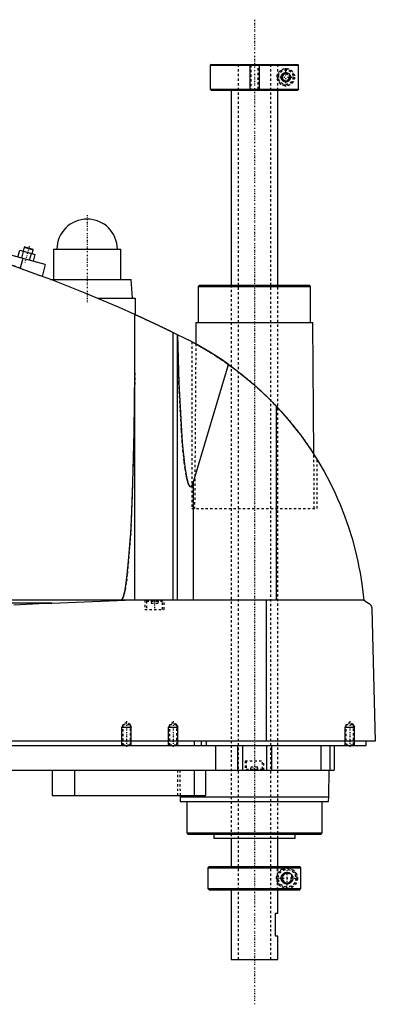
# Model space of a CAD drawing. Extents: x -168 to 702, y -1 to 703.
# Tile 8 of 8: x 549 to 702, y 280 to 703. Entities that reach past the tile are written whole.
import ezdxf

# ---------------------------------------------------------------- set-up
doc = ezdxf.new("R2010")
doc.units = 0
doc.linetypes.add('CENTER', pattern=[1.5, 0.45, -0.5, 0.05, -0.5])
doc.linetypes.add('DASHED', pattern=[2, 1, -1])
for name, color, linetype in [('AM_0', 7, 'CONTINUOUS'), ('AM_10', 7, 'CONTINUOUS'), ('AM_3', 7, 'DASHED'), ('AM_7', 7, 'CENTER')]:
    doc.layers.add(name, color=color, linetype=linetype)

msp = doc.modelspace()

# ---------------------------------------------------------------- linework, layer by layer
at = {"layer": 'AM_0', "color": 7, "linetype": 'CONTINUOUS'}
for p, q in [((631.3, 684), (631, 683.7)), ((631, 683.7), (631, 673.3)), ((631, 683.7), (668.99, 683.7)), ((631.3, 684), (668.68, 684)), ((668.99, 683.7), (668.68, 684)), ((668.99, 673.3), (668.99, 683.7)), ((631, 673.3), (631.3, 673)), ((631, 673.3), (668.99, 673.3)), ((631.3, 673), (668.68, 673)), ((640, 673), (640, 589)), ((660, 589), (660, 673)), ((668.68, 673), (668.99, 673.3)), ((560, 598), (453.75, 626.47)), ((548.2, 601.16), (548.98, 604.06)), ((548.98, 604.06), (555.67, 602.27)), ((549.88, 600.71), (550.65, 603.61)), ((550.93, 605.35), (550.48, 603.66)), ((551.24, 605.52), (550.93, 605.35)), ((550.93, 605.35), (554.8, 604.31)), ((551.24, 605.52), (554.62, 604.62)), ((553.22, 599.82), (554, 602.71)), ((554.34, 602.62), (554.8, 604.31)), ((554.8, 604.31), (554.62, 604.62)), ((554.89, 599.37), (555.67, 602.27)), ((563.5, 604.5), (563.5, 591.5)), ((563.5, 604.5), (592.5, 604.5)), ((592.5, 591.5), (592.5, 604.5)), ((550.34, 600.59), (549.21, 596.36)), ((560, 598), (558.62, 592.86)), ((562.27, 591.5), (597, 591.5)), ((597.5, 583.5), (597, 591.5)), ((626.33, 589), (625.83, 588.5)), ((626.33, 589), (673.67, 589)), ((674.17, 588.5), (673.67, 589)), ((625.83, 588.5), (625.83, 573)), ((625.83, 588.5), (674.17, 588.5)), ((674.17, 573), (674.17, 588.5)), ((582.43, 583.5), (598.65, 583.5)), ((598.65, 583.5), (598.65, 576.44)), ((598.5, 453.55), (598.5, 576.51)), ((624.83, 573), (624.76, 563.77)), ((624.83, 573), (675.17, 573)), ((675.58, 516.27), (675.17, 573)), ((615.04, 453.55), (615.04, 568.71)), ((615.04, 568.71), (621.5, 565.5)), ((616.82, 453.55), (616.82, 567.84)), ((623, 564.72), (624.76, 563.77)), ((623.7, 504.43), (638.83, 554.95)), ((659.54, 453.55), (659.54, 536.88)), ((675.58, 516.26), (677, 514)), ((623.7, 453.55), (623.7, 504.43)), ((697, 453.55), (305.5, 453.55)), ((562.76, 452.35), (594.4, 453.55)), ((655.15, 393), (655.15, 453.55)), ((697, 453.55), (699, 452.35)), ((562.76, 452.35), (352.3, 452.35)), ((700.5, 449.85), (702, 393)), ((702, 393), (300.5, 393)), ((344, 391), (698, 391)), ((624, 393), (624, 391)), ((627, 393), (627, 391)), ((629.15, 393), (629.15, 391)), ((633.21, 391), (633.21, 380.5)), ((642.7, 391), (642.7, 380.5)), ((644.81, 391), (644.81, 380.5)), ((655.19, 391), (655.19, 380.5)), ((657.3, 391), (657.3, 380.5)), ((678.5, 391), (678.5, 380.5)), ((682.5, 391), (682.5, 380.5)), ((684.3, 391), (684.3, 380.5)), ((698, 391), (698, 393)), ((488, 380.5), (684.3, 380.5)), ((563, 380.5), (563, 369.5)), ((572.56, 380.5), (572.56, 369.5)), ((624, 380.5), (624, 369.5)), ((629, 380.5), (629, 369.5)), ((682, 369), (682.17, 380.5)), ((563, 369.5), (629, 369.5)), ((617.99, 369.5), (618, 369)), ((618, 369), (618.1, 367)), ((618, 369), (682, 369)), ((681.9, 367), (682, 369)), ((618.1, 367), (681.9, 367)), ((620.83, 367), (620.83, 353.5)), ((679.17, 353.5), (679.17, 367)), ((620.83, 353.5), (621.33, 353)), ((620.83, 353.5), (679.17, 353.5)), ((621.33, 353), (678.67, 353)), ((632.5, 353), (632.5, 351.2)), ((667.5, 351.2), (667.5, 353)), ((678.67, 353), (679.17, 353.5)), ((632.5, 351.2), (667.5, 351.2)), ((640, 351.2), (640, 339)), ((660, 339), (660, 351.2)), ((630.5, 339), (630, 338.5)), ((630.5, 339), (669.49, 339)), ((669.99, 338.5), (669.49, 339)), ((630, 338.5), (630, 329.5)), ((630, 338.5), (669.99, 338.5)), ((669.99, 329.5), (669.99, 338.5)), ((630, 329.5), (630.5, 329)), ((630, 329.5), (669.99, 329.5)), ((630.5, 329), (669.49, 329)), ((640, 329), (640, 299)), ((660, 319), (660, 329)), ((669.49, 329), (669.99, 329.5)), ((659, 309), (659, 319)), ((659, 319), (660, 319)), ((660, 309), (659, 309)), ((660, 299), (660, 309)), ((640, 299), (660, 299))]:
    msp.add_line(p, q, dxfattribs=at)
for points in [[(661.5, 678.5, 0), (661.5, 678.51, 0), (661.5, 678.53, 0), (661.5, 678.56, 0), (661.5, 678.57, 0), (661.5, 678.58, 0), (661.5, 678.6, 0), (661.5, 678.63, 0), (661.51, 678.65, 0), (661.51, 678.67, 0), (661.51, 678.7, 0), (661.51, 678.71, 0), (661.51, 678.72, 0), (661.51, 678.74, 0), (661.52, 678.77, 0), (661.52, 678.79, 0), (661.52, 678.81, 0), (661.53, 678.84, 0), (661.53, 678.85, 0), (661.53, 678.86, 0), (661.54, 678.88, 0), (661.54, 678.91, 0), (661.54, 678.92, 0), (661.55, 678.93, 0), (661.55, 678.95, 0), (661.56, 678.97, 0), (661.56, 678.99, 0), (661.56, 679, 0), (661.57, 679.02, 0), (661.58, 679.04, 0), (661.58, 679.07, 0), (661.59, 679.09, 0), (661.6, 679.11, 0), (661.6, 679.12, 0), (661.6, 679.13, 0), (661.61, 679.15, 0), (661.62, 679.18, 0), (661.63, 679.2, 0), (661.63, 679.22, 0), (661.64, 679.24, 0), (661.65, 679.25, 0), (661.65, 679.26, 0), (661.66, 679.28, 0), (661.67, 679.31, 0), (661.68, 679.33, 0), (661.69, 679.35, 0), (661.7, 679.37, 0), (661.7, 679.38, 0), (661.71, 679.39, 0), (661.72, 679.41, 0), (661.73, 679.43, 0), (661.74, 679.45, 0), (661.75, 679.47, 0), (661.76, 679.49, 0), (661.77, 679.5, 0), (661.77, 679.51, 0), (661.78, 679.53, 0), (661.8, 679.55, 0), (661.81, 679.57, 0), (661.82, 679.58, 0), (661.83, 679.6, 0), (661.84, 679.61, 0), (661.84, 679.62, 0), (661.86, 679.64, 0), (661.87, 679.66, 0), (661.87, 679.67, 0), (661.91, 679.72, 0), (661.99, 679.81, 0), (662.07, 679.9, 0), (662.16, 679.99, 0), (662.25, 680.06, 0), (662.35, 680.13, 0), (662.39, 680.17, 0), (662.44, 680.2, 0), (662.54, 680.26, 0), (662.65, 680.31, 0), (662.7, 680.33, 0), (662.75, 680.35, 0), (662.85, 680.39, 0), (662.96, 680.43, 0), (663.01, 680.44, 0), (663.06, 680.45, 0), (663.17, 680.47, 0), (663.27, 680.49, 0), (663.37, 680.5, 0), (663.47, 680.5, 0), (663.57, 680.5, 0), (663.62, 680.5, 0), (663.67, 680.49, 0), (663.76, 680.48, 0), (663.86, 680.47, 0), (663.96, 680.45, 0), (664.06, 680.42, 0), (664.15, 680.39, 0), (664.2, 680.37, 0), (664.25, 680.35, 0), (664.34, 680.31, 0), (664.44, 680.27, 0), (664.52, 680.22, 0), (664.61, 680.16, 0), (664.7, 680.1, 0), (664.74, 680.07, 0), (664.78, 680.04, 0), (664.86, 679.97, 0), (664.93, 679.9, 0), (665, 679.82, 0), (665.07, 679.74, 0), (665.14, 679.65, 0), (665.17, 679.6, 0), (665.2, 679.55, 0), (665.26, 679.45, 0), (665.29, 679.38, 0), (665.3, 679.37, 0), (665.31, 679.35, 0), (665.32, 679.34, 0), (665.32, 679.33, 0), (665.33, 679.31, 0), (665.34, 679.29, 0), (665.35, 679.27, 0), (665.35, 679.25, 0), (665.36, 679.23, 0), (665.37, 679.22, 0), (665.37, 679.21, 0), (665.38, 679.19, 0), (665.38, 679.17, 0), (665.39, 679.15, 0), (665.4, 679.13, 0), (665.41, 679.11, 0), (665.41, 679.1, 0), (665.41, 679.09, 0), (665.42, 679.07, 0), (665.42, 679.05, 0), (665.43, 679.02, 0), (665.44, 679, 0), (665.44, 678.98, 0), (665.44, 678.97, 0), (665.45, 678.96, 0), (665.45, 678.94, 0), (665.46, 678.92, 0), (665.46, 678.91, 0), (665.46, 678.89, 0), (665.46, 678.87, 0), (665.47, 678.85, 0), (665.47, 678.84, 0), (665.47, 678.83, 0), (665.48, 678.81, 0), (665.48, 678.78, 0), (665.48, 678.76, 0), (665.49, 678.74, 0), (665.49, 678.72, 0), (665.49, 678.71, 0), (665.49, 678.69, 0), (665.49, 678.67, 0), (665.49, 678.65, 0), (665.5, 678.63, 0), (665.5, 678.6, 0), (665.5, 678.58, 0), (665.5, 678.57, 0), (665.5, 678.56, 0), (665.5, 678.53, 0), (665.5, 678.51, 0), (665.5, 678.5, 0), (665.5, 678.49, 0), (665.5, 678.47, 0), (665.5, 678.44, 0), (665.5, 678.43, 0), (665.5, 678.42, 0), (665.5, 678.4, 0), (665.5, 678.37, 0), (665.49, 678.35, 0), (665.49, 678.33, 0), (665.49, 678.31, 0), (665.49, 678.29, 0), (665.49, 678.28, 0), (665.49, 678.26, 0), (665.48, 678.24, 0), (665.48, 678.22, 0), (665.48, 678.19, 0), (665.47, 678.17, 0), (665.47, 678.16, 0), (665.47, 678.15, 0), (665.46, 678.13, 0), (665.46, 678.11, 0), (665.46, 678.09, 0), (665.46, 678.08, 0), (665.45, 678.06, 0), (665.45, 678.04, 0), (665.44, 678.03, 0), (665.44, 678.02, 0), (665.44, 678, 0), (665.43, 677.98, 0), (665.42, 677.95, 0), (665.42, 677.93, 0), (665.41, 677.91, 0), (665.41, 677.9, 0), (665.41, 677.89, 0), (665.4, 677.87, 0), (665.39, 677.85, 0), (665.38, 677.83, 0), (665.38, 677.81, 0), (665.37, 677.79, 0), (665.37, 677.78, 0), (665.36, 677.77, 0), (665.35, 677.75, 0), (665.35, 677.73, 0), (665.34, 677.71, 0), (665.33, 677.69, 0), (665.32, 677.67, 0), (665.32, 677.66, 0), (665.31, 677.65, 0), (665.3, 677.63, 0), (665.29, 677.62, 0), (665.26, 677.55, 0), (665.2, 677.45, 0), (665.17, 677.4, 0), (665.14, 677.35, 0), (665.07, 677.26, 0), (665, 677.18, 0), (664.93, 677.1, 0), (664.86, 677.03, 0), (664.78, 676.96, 0), (664.74, 676.93, 0), (664.7, 676.9, 0), (664.61, 676.84, 0), (664.52, 676.78, 0), (664.44, 676.73, 0), (664.34, 676.69, 0), (664.25, 676.65, 0), (664.2, 676.63, 0), (664.15, 676.61, 0), (664.06, 676.58, 0), (663.96, 676.55, 0), (663.86, 676.53, 0), (663.76, 676.52, 0), (663.67, 676.51, 0), (663.62, 676.5, 0), (663.57, 676.5, 0), (663.47, 676.5, 0), (663.37, 676.5, 0), (663.27, 676.51, 0), (663.17, 676.53, 0), (663.06, 676.55, 0), (663.01, 676.56, 0), (662.96, 676.57, 0), (662.85, 676.61, 0), (662.75, 676.65, 0), (662.7, 676.67, 0), (662.65, 676.69, 0), (662.54, 676.74, 0), (662.44, 676.8, 0), (662.39, 676.83, 0), (662.35, 676.87, 0), (662.25, 676.94, 0), (662.16, 677.01, 0), (662.07, 677.1, 0), (661.99, 677.19, 0), (661.91, 677.28, 0), (661.87, 677.33, 0), (661.87, 677.34, 0), (661.86, 677.36, 0), (661.84, 677.38, 0), (661.84, 677.39, 0), (661.83, 677.4, 0), (661.82, 677.42, 0), (661.81, 677.43, 0), (661.8, 677.45, 0), (661.78, 677.47, 0), (661.77, 677.49, 0), (661.77, 677.5, 0), (661.76, 677.51, 0), (661.75, 677.53, 0), (661.74, 677.55, 0), (661.73, 677.57, 0), (661.72, 677.59, 0), (661.71, 677.61, 0), (661.7, 677.62, 0), (661.7, 677.63, 0), (661.69, 677.65, 0), (661.68, 677.67, 0), (661.67, 677.69, 0), (661.66, 677.72, 0), (661.65, 677.74, 0), (661.65, 677.75, 0), (661.64, 677.76, 0), (661.63, 677.78, 0), (661.63, 677.8, 0), (661.62, 677.82, 0), (661.61, 677.85, 0), (661.6, 677.87, 0), (661.6, 677.88, 0), (661.6, 677.89, 0), (661.59, 677.91, 0), (661.58, 677.93, 0), (661.58, 677.96, 0), (661.57, 677.98, 0), (661.56, 678, 0), (661.56, 678.01, 0), (661.56, 678.03, 0), (661.55, 678.05, 0), (661.55, 678.07, 0), (661.54, 678.08, 0), (661.54, 678.09, 0), (661.54, 678.12, 0), (661.53, 678.14, 0), (661.53, 678.15, 0), (661.53, 678.16, 0), (661.52, 678.19, 0), (661.52, 678.21, 0), (661.52, 678.23, 0), (661.51, 678.26, 0), (661.51, 678.28, 0), (661.51, 678.29, 0), (661.51, 678.3, 0), (661.51, 678.33, 0), (661.51, 678.35, 0), (661.5, 678.37, 0), (661.5, 678.4, 0), (661.5, 678.42, 0), (661.5, 678.43, 0), (661.5, 678.44, 0), (661.5, 678.47, 0), (661.5, 678.49, 0), (661.5, 678.5, 0)], [(555.5, 594, 0), (543.04, 598.59, 0), (517.78, 606.77, 0), (492.11, 613.6, 0), (479.16, 616.5, 0)], [(598.5, 576.51, 0), (591.43, 579.65, 0), (577.17, 585.67, 0), (562.76, 591.32, 0), (555.5, 594, 0)], [(598.5, 576.51, 0), (598.5, 576.51, 0), (598.51, 576.5, 0), (598.52, 576.5, 0), (598.53, 576.49, 0), (598.54, 576.49, 0), (598.56, 576.48, 0), (598.59, 576.46, 0), (598.63, 576.45, 0), (598.67, 576.43, 0), (598.73, 576.4, 0), (598.75, 576.39, 0), (598.78, 576.38, 0), (598.85, 576.35, 0), (598.91, 576.32, 0), (598.99, 576.28, 0), (599.07, 576.25, 0), (599.16, 576.21, 0), (599.21, 576.19, 0), (599.25, 576.16, 0), (599.35, 576.12, 0), (599.46, 576.07, 0), (599.51, 576.05, 0), (599.57, 576.02, 0), (599.68, 575.97, 0), (599.8, 575.92, 0), (599.86, 575.89, 0), (599.93, 575.86, 0), (600.05, 575.8, 0), (600.19, 575.74, 0), (600.32, 575.68, 0), (600.46, 575.61, 0), (600.6, 575.55, 0), (600.68, 575.52, 0), (600.75, 575.48, 0), (600.9, 575.41, 0), (601.05, 575.34, 0), (601.21, 575.27, 0), (601.37, 575.2, 0), (601.53, 575.12, 0), (601.62, 575.09, 0), (601.7, 575.05, 0), (601.87, 574.97, 0), (602.05, 574.89, 0), (602.23, 574.8, 0), (602.41, 574.72, 0), (602.6, 574.63, 0), (602.7, 574.59, 0), (602.79, 574.54, 0), (602.98, 574.45, 0), (603.18, 574.36, 0), (603.38, 574.27, 0), (603.58, 574.18, 0), (603.78, 574.08, 0), (603.88, 574.04, 0), (603.99, 573.99, 0), (604.19, 573.89, 0), (604.4, 573.8, 0), (604.61, 573.7, 0), (604.82, 573.6, 0), (605.03, 573.5, 0), (605.13, 573.46, 0), (605.24, 573.41, 0), (605.45, 573.31, 0), (605.66, 573.21, 0), (605.76, 573.16, 0), (605.87, 573.11, 0), (606.08, 573.01, 0), (606.29, 572.91, 0), (606.39, 572.86, 0), (606.5, 572.82, 0), (606.7, 572.72, 0), (606.91, 572.62, 0), (607.11, 572.53, 0), (607.32, 572.43, 0), (607.52, 572.33, 0), (607.63, 572.28, 0), (607.73, 572.23, 0), (607.94, 572.13, 0), (608.15, 572.04, 0), (608.36, 571.94, 0), (608.57, 571.84, 0), (608.78, 571.74, 0), (608.88, 571.69, 0), (608.99, 571.64, 0), (609.2, 571.54, 0), (609.41, 571.44, 0), (609.61, 571.34, 0), (609.82, 571.24, 0), (610.02, 571.14, 0), (610.13, 571.09, 0), (610.23, 571.04, 0), (610.43, 570.95, 0), (610.63, 570.85, 0), (610.83, 570.76, 0), (611.02, 570.66, 0), (611.21, 570.57, 0), (611.31, 570.53, 0), (611.4, 570.48, 0), (611.59, 570.39, 0), (611.77, 570.3, 0), (611.95, 570.22, 0), (612.13, 570.13, 0), (612.3, 570.05, 0), (612.38, 570.01, 0), (612.47, 569.97, 0), (612.63, 569.89, 0), (612.79, 569.81, 0), (612.87, 569.77, 0), (612.95, 569.73, 0), (613.1, 569.66, 0), (613.24, 569.59, 0), (613.32, 569.55, 0), (613.39, 569.52, 0), (613.53, 569.45, 0), (613.67, 569.38, 0), (613.81, 569.32, 0), (613.94, 569.25, 0), (614.07, 569.19, 0), (614.13, 569.16, 0), (614.19, 569.13, 0), (614.31, 569.07, 0), (614.42, 569.01, 0), (614.53, 568.96, 0), (614.64, 568.91, 0), (614.74, 568.86, 0), (614.79, 568.84, 0), (614.83, 568.82, 0), (614.92, 568.77, 0), (615, 568.73, 0), (615.04, 568.71, 0)], [(616.84, 567.83, 0), (617.47, 546.89, 0), (618.57, 526.37, 0), (618.94, 521.5, 0), (619.34, 517.13, 0), (619.54, 515.14, 0), (619.75, 513.29, 0), (620.19, 510, 0), (620.63, 507.28, 0), (620.9, 505.97, 0), (620.98, 505.63, 0), (621.06, 505.31, 0), (621.09, 505.15, 0), (621.13, 505, 0), (621.21, 504.72, 0), (621.29, 504.45, 0), (621.37, 504.19, 0), (621.45, 503.96, 0), (621.52, 503.74, 0), (621.56, 503.63, 0), (621.6, 503.53, 0), (621.68, 503.35, 0), (621.76, 503.18, 0), (621.84, 503.03, 0), (621.92, 502.89, 0), (621.97, 502.82, 0), (621.98, 502.8, 0), (621.99, 502.79, 0), (622, 502.78, 0), (622.01, 502.77, 0), (622.02, 502.75, 0), (622.03, 502.73, 0), (622.04, 502.72, 0), (622.05, 502.72, 0), (622.06, 502.7, 0), (622.07, 502.68, 0), (622.08, 502.68, 0), (622.09, 502.67, 0), (622.1, 502.65, 0), (622.11, 502.64, 0), (622.13, 502.63, 0), (622.14, 502.61, 0), (622.15, 502.6, 0), (622.16, 502.59, 0), (622.16, 502.59, 0), (622.18, 502.58, 0), (622.19, 502.56, 0), (622.2, 502.55, 0), (622.22, 502.54, 0), (622.23, 502.53, 0), (622.24, 502.53, 0), (622.24, 502.52, 0), (622.26, 502.51, 0), (622.27, 502.51, 0), (622.28, 502.5, 0), (622.28, 502.5, 0), (622.3, 502.49, 0), (622.31, 502.48, 0), (622.32, 502.48, 0), (622.32, 502.48, 0), (622.34, 502.47, 0), (622.35, 502.47, 0), (622.36, 502.46, 0), (622.38, 502.46, 0), (622.39, 502.45, 0), (622.4, 502.45, 0), (622.4, 502.45, 0), (622.42, 502.44, 0), (622.43, 502.44, 0), (622.44, 502.44, 0), (622.46, 502.44, 0), (622.47, 502.44, 0), (622.48, 502.44, 0), (622.48, 502.44, 0), (622.5, 502.44, 0), (622.51, 502.44, 0), (622.52, 502.44, 0), (622.52, 502.44, 0), (622.54, 502.44, 0), (622.55, 502.44, 0), (622.56, 502.44, 0), (622.56, 502.44, 0), (622.58, 502.44, 0), (622.59, 502.45, 0), (622.6, 502.45, 0), (622.62, 502.45, 0), (622.63, 502.46, 0), (622.64, 502.46, 0), (622.64, 502.46, 0), (622.66, 502.47, 0), (622.67, 502.47, 0), (622.68, 502.48, 0), (622.7, 502.49, 0), (622.71, 502.49, 0), (622.72, 502.5, 0), (622.72, 502.5, 0), (622.74, 502.51, 0), (622.75, 502.52, 0), (622.76, 502.53, 0), (622.78, 502.54, 0), (622.79, 502.55, 0), (622.8, 502.55, 0), (622.8, 502.56, 0), (622.82, 502.57, 0), (622.83, 502.58, 0), (622.84, 502.59, 0), (622.86, 502.61, 0), (622.87, 502.62, 0), (622.88, 502.63, 0), (622.88, 502.63, 0), (622.9, 502.65, 0), (622.91, 502.66, 0), (622.92, 502.68, 0), (622.94, 502.69, 0), (622.95, 502.71, 0), (622.96, 502.72, 0), (622.96, 502.72, 0), (622.97, 502.74, 0), (622.99, 502.76, 0), (622.99, 502.77, 0), (623, 502.78, 0), (623.01, 502.8, 0), (623.03, 502.81, 0), (623.03, 502.82, 0), (623.04, 502.83, 0), (623.05, 502.85, 0), (623.07, 502.87, 0), (623.11, 502.95, 0), (623.19, 503.09, 0), (623.27, 503.25, 0), (623.35, 503.42, 0), (623.43, 503.62, 0), (623.47, 503.72, 0), (623.51, 503.83, 0), (623.59, 504.05, 0), (623.67, 504.3, 0), (623.7, 504.43, 0)], [(638.83, 554.95, 0), (636.05, 556.88, 0), (630.36, 560.54, 0), (624.49, 563.92, 0), (621.5, 565.5, 0)], [(638.83, 554.95, 0), (642.52, 552.23, 0), (649.63, 546.42, 0), (656.34, 540.17, 0), (659.54, 536.88, 0)], [(592.5, 453.55, 0), (592.51, 453.55, 0), (592.52, 453.55, 0), (592.54, 453.55, 0), (592.54, 453.55, 0), (592.55, 453.55, 0), (592.57, 453.56, 0), (592.58, 453.56, 0), (592.59, 453.56, 0), (592.61, 453.57, 0), (592.62, 453.57, 0), (592.63, 453.57, 0), (592.64, 453.58, 0), (592.65, 453.58, 0), (592.67, 453.59, 0), (592.68, 453.59, 0), (592.7, 453.6, 0), (592.71, 453.61, 0), (592.72, 453.61, 0), (592.73, 453.62, 0), (592.74, 453.63, 0), (592.75, 453.64, 0), (592.76, 453.64, 0), (592.77, 453.65, 0), (592.78, 453.66, 0), (592.8, 453.67, 0), (592.81, 453.68, 0), (592.81, 453.68, 0), (592.83, 453.7, 0), (592.84, 453.71, 0), (592.86, 453.72, 0), (592.87, 453.74, 0), (592.89, 453.75, 0), (592.89, 453.76, 0), (592.9, 453.77, 0), (592.91, 453.78, 0), (592.93, 453.8, 0), (592.94, 453.82, 0), (592.96, 453.83, 0), (592.97, 453.85, 0), (592.98, 453.86, 0), (592.99, 453.87, 0), (593, 453.89, 0), (593.02, 453.91, 0), (593.03, 453.93, 0), (593.04, 453.95, 0), (593.06, 453.98, 0), (593.07, 453.99, 0), (593.07, 454, 0), (593.09, 454.02, 0), (593.1, 454.04, 0), (593.15, 454.13, 0), (593.24, 454.3, 0), (593.28, 454.39, 0), (593.33, 454.48, 0), (593.41, 454.69, 0), (593.5, 454.91, 0), (593.58, 455.16, 0), (593.67, 455.43, 0), (593.76, 455.72, 0), (593.8, 455.87, 0), (593.84, 456.02, 0), (593.93, 456.35, 0), (594.01, 456.7, 0), (594.05, 456.88, 0), (594.3, 458.08, 0), (594.8, 460.99, 0), (595.27, 464.6, 0), (595.72, 468.86, 0), (596.15, 473.75, 0), (596.55, 479.24, 0), (596.74, 482.19, 0), (596.92, 485.27, 0), (597.26, 491.8, 0), (597.56, 498.79, 0), (598.3, 526.02, 0), (598.5, 551.32, 0)], [(659.54, 536.88, 0), (661.41, 534.84, 0), (664.99, 530.74, 0), (668.3, 526.61, 0), (669.89, 524.51, 0), (671.45, 522.38, 0), (674.44, 518.03, 0), (677.27, 513.55, 0), (679.93, 508.97, 0), (682.42, 504.3, 0), (684.72, 499.54, 0), (685.8, 497.14, 0), (686.83, 494.73, 0), (688.74, 489.87, 0), (690.47, 484.97, 0), (691.99, 480.06, 0), (693.33, 475.15, 0), (694.47, 470.25, 0), (694.97, 467.82, 0), (695.42, 465.39, 0), (696.18, 460.59, 0), (696.77, 455.87, 0), (697, 453.55, 0)], [(546.52, 451.64, 0), (557.28, 452.16, 0), (562.76, 452.35, 0)], [(699, 452.35, 0), (699.06, 452.32, 0), (699.17, 452.25, 0), (699.27, 452.17, 0), (699.33, 452.13, 0), (699.38, 452.09, 0), (699.48, 452.01, 0), (699.58, 451.91, 0), (699.67, 451.82, 0), (699.77, 451.72, 0), (699.86, 451.61, 0), (699.9, 451.56, 0), (699.94, 451.5, 0), (700.02, 451.38, 0), (700.1, 451.25, 0), (700.18, 451.09, 0), (700.26, 450.93, 0), (700.3, 450.82, 0), (700.32, 450.79, 0), (700.33, 450.76, 0), (700.33, 450.74, 0), (700.34, 450.72, 0), (700.35, 450.69, 0), (700.36, 450.66, 0), (700.37, 450.64, 0), (700.37, 450.62, 0), (700.38, 450.59, 0), (700.39, 450.55, 0), (700.4, 450.54, 0), (700.4, 450.52, 0), (700.41, 450.48, 0), (700.42, 450.44, 0), (700.43, 450.4, 0), (700.44, 450.36, 0), (700.45, 450.32, 0), (700.45, 450.3, 0), (700.46, 450.28, 0), (700.46, 450.23, 0), (700.47, 450.18, 0), (700.48, 450.13, 0), (700.48, 450.08, 0), (700.49, 450.03, 0), (700.49, 450.01, 0), (700.49, 449.98, 0), (700.5, 449.93, 0), (700.5, 449.9, 0), (700.5, 449.89, 0), (700.5, 449.88, 0), (700.5, 449.88, 0), (700.5, 449.87, 0), (700.5, 449.86, 0), (700.5, 449.85, 0), (700.5, 449.85, 0)], [(661.5, 334, 0), (661.5, 334.01, 0), (661.5, 334.04, 0), (661.5, 334.07, 0), (661.5, 334.09, 0), (661.5, 334.1, 0), (661.5, 334.13, 0), (661.5, 334.16, 0), (661.51, 334.19, 0), (661.51, 334.22, 0), (661.51, 334.24, 0), (661.51, 334.26, 0), (661.52, 334.27, 0), (661.52, 334.3, 0), (661.52, 334.33, 0), (661.53, 334.36, 0), (661.53, 334.39, 0), (661.54, 334.42, 0), (661.54, 334.43, 0), (661.54, 334.45, 0), (661.55, 334.48, 0), (661.55, 334.5, 0), (661.55, 334.52, 0), (661.56, 334.53, 0), (661.56, 334.56, 0), (661.57, 334.59, 0), (661.57, 334.6, 0), (661.58, 334.62, 0), (661.59, 334.65, 0), (661.59, 334.68, 0), (661.6, 334.7, 0), (661.61, 334.73, 0), (661.62, 334.76, 0), (661.62, 334.77, 0), (661.63, 334.79, 0), (661.64, 334.82, 0), (661.65, 334.84, 0), (661.66, 334.87, 0), (661.67, 334.9, 0), (661.68, 334.92, 0), (661.68, 334.94, 0), (661.69, 334.95, 0), (661.7, 334.98, 0), (661.71, 335.01, 0), (661.72, 335.03, 0), (661.73, 335.06, 0), (661.75, 335.08, 0), (661.75, 335.1, 0), (661.76, 335.11, 0), (661.77, 335.13, 0), (661.79, 335.16, 0), (661.8, 335.19, 0), (661.81, 335.21, 0), (661.83, 335.23, 0), (661.83, 335.25, 0), (661.84, 335.26, 0), (661.85, 335.28, 0), (661.87, 335.31, 0), (661.88, 335.33, 0), (661.9, 335.35, 0), (661.91, 335.38, 0), (661.92, 335.39, 0), (661.93, 335.4, 0), (661.94, 335.42, 0), (661.96, 335.45, 0), (661.97, 335.46, 0), (662.02, 335.52, 0), (662.12, 335.64, 0), (662.22, 335.75, 0), (662.33, 335.86, 0), (662.44, 335.96, 0), (662.56, 336.05, 0), (662.62, 336.09, 0), (662.69, 336.13, 0), (662.81, 336.2, 0), (662.94, 336.27, 0), (663.01, 336.29, 0), (663.07, 336.32, 0), (663.21, 336.37, 0), (663.34, 336.41, 0), (663.41, 336.43, 0), (663.47, 336.44, 0), (663.6, 336.47, 0), (663.73, 336.49, 0), (663.86, 336.5, 0), (663.98, 336.5, 0), (664.11, 336.5, 0), (664.17, 336.49, 0), (664.23, 336.49, 0), (664.35, 336.47, 0), (664.48, 336.45, 0), (664.6, 336.43, 0), (664.72, 336.39, 0), (664.84, 336.35, 0), (664.9, 336.33, 0), (664.96, 336.31, 0), (665.08, 336.26, 0), (665.19, 336.2, 0), (665.3, 336.13, 0), (665.41, 336.06, 0), (665.51, 335.99, 0), (665.56, 335.95, 0), (665.61, 335.91, 0), (665.71, 335.82, 0), (665.8, 335.73, 0), (665.89, 335.64, 0), (665.97, 335.53, 0), (666.06, 335.42, 0), (666.1, 335.36, 0), (666.13, 335.3, 0), (666.21, 335.17, 0), (666.25, 335.09, 0), (666.26, 335.07, 0), (666.27, 335.05, 0), (666.28, 335.04, 0), (666.28, 335.02, 0), (666.29, 335, 0), (666.3, 334.98, 0), (666.31, 334.95, 0), (666.32, 334.93, 0), (666.33, 334.9, 0), (666.34, 334.89, 0), (666.34, 334.88, 0), (666.35, 334.85, 0), (666.36, 334.83, 0), (666.37, 334.8, 0), (666.38, 334.78, 0), (666.38, 334.75, 0), (666.39, 334.74, 0), (666.39, 334.73, 0), (666.4, 334.7, 0), (666.41, 334.68, 0), (666.41, 334.65, 0), (666.42, 334.62, 0), (666.43, 334.6, 0), (666.43, 334.58, 0), (666.43, 334.57, 0), (666.44, 334.54, 0), (666.45, 334.52, 0), (666.45, 334.5, 0), (666.45, 334.49, 0), (666.46, 334.46, 0), (666.46, 334.43, 0), (666.46, 334.42, 0), (666.47, 334.41, 0), (666.47, 334.38, 0), (666.48, 334.35, 0), (666.48, 334.32, 0), (666.48, 334.3, 0), (666.49, 334.27, 0), (666.49, 334.25, 0), (666.49, 334.24, 0), (666.49, 334.21, 0), (666.49, 334.18, 0), (666.5, 334.16, 0), (666.5, 334.13, 0), (666.5, 334.1, 0), (666.5, 334.09, 0), (666.5, 334.07, 0), (666.5, 334.04, 0), (666.5, 334.01, 0), (666.5, 334, 0), (666.5, 333.99, 0), (666.5, 333.96, 0), (666.5, 333.93, 0), (666.5, 333.91, 0), (666.5, 333.9, 0), (666.5, 333.87, 0), (666.5, 333.84, 0), (666.49, 333.82, 0), (666.49, 333.79, 0), (666.49, 333.76, 0), (666.49, 333.75, 0), (666.49, 333.73, 0), (666.48, 333.7, 0), (666.48, 333.68, 0), (666.48, 333.65, 0), (666.47, 333.62, 0), (666.47, 333.59, 0), (666.46, 333.58, 0), (666.46, 333.57, 0), (666.46, 333.54, 0), (666.45, 333.51, 0), (666.45, 333.5, 0), (666.45, 333.48, 0), (666.44, 333.46, 0), (666.43, 333.43, 0), (666.43, 333.42, 0), (666.43, 333.4, 0), (666.42, 333.38, 0), (666.41, 333.35, 0), (666.41, 333.32, 0), (666.4, 333.3, 0), (666.39, 333.27, 0), (666.39, 333.26, 0), (666.38, 333.25, 0), (666.38, 333.22, 0), (666.37, 333.2, 0), (666.36, 333.17, 0), (666.35, 333.15, 0), (666.34, 333.12, 0), (666.34, 333.11, 0), (666.33, 333.1, 0), (666.32, 333.07, 0), (666.31, 333.05, 0), (666.3, 333.02, 0), (666.29, 333, 0), (666.28, 332.98, 0), (666.28, 332.96, 0), (666.27, 332.95, 0), (666.26, 332.93, 0), (666.25, 332.91, 0), (666.21, 332.83, 0), (666.13, 332.7, 0), (666.1, 332.64, 0), (666.06, 332.58, 0), (665.97, 332.47, 0), (665.89, 332.36, 0), (665.8, 332.27, 0), (665.71, 332.18, 0), (665.61, 332.09, 0), (665.56, 332.05, 0), (665.51, 332.01, 0), (665.41, 331.94, 0), (665.3, 331.87, 0), (665.19, 331.8, 0), (665.08, 331.74, 0), (664.96, 331.69, 0), (664.9, 331.67, 0), (664.84, 331.65, 0), (664.72, 331.61, 0), (664.6, 331.57, 0), (664.48, 331.55, 0), (664.35, 331.53, 0), (664.23, 331.51, 0), (664.17, 331.51, 0), (664.11, 331.5, 0), (663.98, 331.5, 0), (663.86, 331.5, 0), (663.73, 331.51, 0), (663.6, 331.53, 0), (663.47, 331.56, 0), (663.41, 331.57, 0), (663.34, 331.59, 0), (663.21, 331.63, 0), (663.07, 331.68, 0), (663.01, 331.71, 0), (662.94, 331.73, 0), (662.81, 331.8, 0), (662.69, 331.87, 0), (662.62, 331.91, 0), (662.56, 331.95, 0), (662.44, 332.04, 0), (662.33, 332.14, 0), (662.22, 332.25, 0), (662.12, 332.36, 0), (662.02, 332.48, 0), (661.97, 332.54, 0), (661.96, 332.55, 0), (661.94, 332.58, 0), (661.93, 332.6, 0), (661.92, 332.61, 0), (661.91, 332.62, 0), (661.9, 332.65, 0), (661.88, 332.67, 0), (661.87, 332.69, 0), (661.85, 332.72, 0), (661.84, 332.74, 0), (661.83, 332.75, 0), (661.83, 332.77, 0), (661.81, 332.79, 0), (661.8, 332.81, 0), (661.79, 332.84, 0), (661.77, 332.87, 0), (661.76, 332.89, 0), (661.75, 332.9, 0), (661.75, 332.92, 0), (661.73, 332.94, 0), (661.72, 332.97, 0), (661.71, 332.99, 0), (661.7, 333.02, 0), (661.69, 333.05, 0), (661.68, 333.06, 0), (661.68, 333.08, 0), (661.67, 333.1, 0), (661.66, 333.13, 0), (661.65, 333.16, 0), (661.64, 333.18, 0), (661.63, 333.21, 0), (661.62, 333.23, 0), (661.62, 333.24, 0), (661.61, 333.27, 0), (661.6, 333.3, 0), (661.59, 333.32, 0), (661.59, 333.35, 0), (661.58, 333.38, 0), (661.57, 333.4, 0), (661.57, 333.41, 0), (661.56, 333.44, 0), (661.56, 333.47, 0), (661.55, 333.48, 0), (661.55, 333.5, 0), (661.55, 333.52, 0), (661.54, 333.55, 0), (661.54, 333.57, 0), (661.54, 333.58, 0), (661.53, 333.61, 0), (661.53, 333.64, 0), (661.52, 333.67, 0), (661.52, 333.7, 0), (661.52, 333.73, 0), (661.51, 333.74, 0), (661.51, 333.76, 0), (661.51, 333.78, 0), (661.51, 333.81, 0), (661.5, 333.84, 0), (661.5, 333.87, 0), (661.5, 333.9, 0), (661.5, 333.91, 0), (661.5, 333.93, 0), (661.5, 333.96, 0), (661.5, 333.99, 0), (661.5, 334, 0)]]:
    msp.add_polyline3d(points, dxfattribs=at)
msp.add_arc((578, 604.5), 13, 0, 180, dxfattribs=at)
at = {"layer": 'AM_10', "color": 7, "linetype": 'CONTINUOUS'}
for p, q in [((648, 684), (648, 673)), ((652, 684), (652, 673)), ((593.38, 399.66), (593, 399)), ((593, 391), (593, 399)), ((593, 399), (597, 399)), ((596.62, 399.66), (597, 399)), ((597, 391), (597, 399)), ((613.38, 399.66), (613, 399)), ((613, 391), (613, 399)), ((613, 399), (617, 399)), ((616.62, 399.66), (617, 399)), ((617, 391), (617, 399)), ((689.38, 399.66), (689, 399)), ((689, 391), (689, 399)), ((689, 399), (693, 399)), ((692.62, 399.66), (693, 399)), ((693, 391), (693, 399))]:
    msp.add_line(p, q, dxfattribs=at)
for centre, radius in [((663.5, 678.5), 1.57), ((664, 334), 2.01)]:
    msp.add_arc(centre, radius, 75, 15, dxfattribs=at)
at = {"layer": 'AM_3', "color": 6, "linetype": 'DASHED'}
for p, q in [((643, 684), (643, 299)), ((648, 684), (648.38, 683.62)), ((648.38, 683.62), (648.38, 673.38)), ((648.38, 683.62), (651.62, 683.62)), ((651.62, 683.62), (652, 684)), ((651.62, 673.38), (651.62, 683.62)), ((657, 299), (657, 684)), ((659.97, 684), (659.97, 673)), ((660, 673), (660, 684)), ((662, 679.37), (663.5, 680.23)), ((662, 677.63), (662, 679.37)), ((663.5, 676.77), (662, 677.63)), ((663.5, 680.23), (665, 679.37)), ((665, 677.63), (663.5, 676.77)), ((665, 679.37), (665, 677.63)), ((648.38, 673.38), (648, 673)), ((648.38, 673.38), (651.62, 673.38)), ((652, 673), (651.62, 673.38)), ((668.99, 673.3), (668.83, 673.15)), ((549.21, 596.36), (558.62, 592.86)), ((640, 589), (640, 351.2)), ((660, 351.2), (660, 589)), ((623, 564.72), (623, 493)), ((624.76, 563.77), (624.25, 493)), ((675.75, 493), (675.58, 516.27)), ((677, 493), (677, 514)), ((623, 493), (677, 493)), ((602.85, 453.55), (602.85, 449.55)), ((603.9, 453.55), (603.5, 453.15)), ((603.5, 453.15), (603.5, 449.55)), ((603.5, 453.15), (610.5, 453.15)), ((605.5, 453.55), (605.5, 452.3)), ((607, 453.55), (607, 452.3)), ((608.5, 453.55), (608.5, 452.3)), ((610.5, 453.15), (610.1, 453.55)), ((610.5, 449.55), (610.5, 453.15)), ((611.15, 449.55), (611.15, 453.55)), ((602.85, 449.55), (611.15, 449.55)), ((605.5, 452.3), (608.5, 452.3)), ((595, 401), (593.38, 400.06)), ((593.38, 400.06), (593.38, 391.38)), ((593.38, 400.06), (596.62, 400.06)), ((596.62, 400.06), (595, 401)), ((596.62, 391.38), (596.62, 400.06)), ((615, 401), (613.38, 400.06)), ((613.38, 400.06), (613.38, 391.38)), ((613.38, 400.06), (616.62, 400.06)), ((616.62, 400.06), (615, 401)), ((616.62, 391.38), (616.62, 400.06)), ((691, 401), (689.38, 400.06)), ((689.38, 400.06), (689.38, 391.38)), ((689.38, 400.06), (692.62, 400.06)), ((692.62, 400.06), (691, 401)), ((692.62, 391.38), (692.62, 400.06)), ((593.38, 391.38), (593, 391)), ((593.38, 391.38), (596.62, 391.38)), ((597, 391), (596.62, 391.38)), ((613.38, 391.38), (613, 391)), ((613.38, 391.38), (616.62, 391.38)), ((617, 391), (616.62, 391.38)), ((678.5, 391), (678.5, 380.5)), ((689.38, 391.38), (689, 391)), ((689.38, 391.38), (692.62, 391.38)), ((693, 391), (692.62, 391.38)), ((646, 384.5), (646, 380.5)), ((646, 384.5), (654, 384.5)), ((646.5, 384.5), (646.5, 380.9)), ((648.5, 380.5), (648.5, 381.75)), ((651.5, 381.75), (648.5, 381.75)), ((650, 380.5), (650, 381.75)), ((651.5, 380.5), (651.5, 381.75)), ((653.5, 380.9), (653.5, 384.5)), ((654, 380.5), (654, 384.5)), ((616.85, 380.5), (616.85, 369.5)), ((617.83, 380.5), (617.99, 369.5)), ((646.5, 380.9), (646.9, 380.5)), ((646.5, 380.9), (653.5, 380.9)), ((653.1, 380.5), (653.5, 380.9)), ((659.97, 329), (659.97, 339)), ((660, 329), (660, 339)), ((669.49, 339), (669.61, 338.88)), ((662, 335.15), (664, 336.31)), ((662, 332.85), (662, 335.15)), ((664, 336.31), (666, 335.15)), ((666, 335.15), (666, 332.85)), ((669.86, 338.63), (669.99, 338.5)), ((664, 331.69), (662, 332.85)), ((666, 332.85), (664, 331.69)), ((669.61, 329.12), (669.49, 329)), ((669.99, 329.5), (669.73, 329.25))]:
    msp.add_line(p, q, dxfattribs=at)
for points in [[(623.7, 504.43, 0), (623.67, 504.3, 0), (623.59, 504.05, 0), (623.51, 503.83, 0), (623.47, 503.72, 0), (623.43, 503.62, 0), (623.35, 503.42, 0), (623.27, 503.25, 0), (623.19, 503.09, 0), (623.11, 502.95, 0), (623.03, 502.82, 0), (622.99, 502.77, 0), (622.99, 502.76, 0), (622.97, 502.74, 0), (622.96, 502.72, 0), (622.96, 502.72, 0), (622.95, 502.71, 0), (622.94, 502.69, 0), (622.92, 502.68, 0), (622.91, 502.66, 0), (622.9, 502.65, 0), (622.88, 502.63, 0), (622.88, 502.63, 0), (622.87, 502.62, 0), (622.86, 502.61, 0), (622.84, 502.59, 0), (622.83, 502.58, 0), (622.82, 502.57, 0), (622.8, 502.56, 0), (622.8, 502.55, 0), (622.79, 502.55, 0), (622.78, 502.54, 0), (622.76, 502.53, 0), (622.75, 502.52, 0), (622.74, 502.51, 0), (622.72, 502.5, 0), (622.72, 502.5, 0), (622.71, 502.49, 0), (622.7, 502.49, 0), (622.68, 502.48, 0), (622.67, 502.47, 0), (622.66, 502.47, 0), (622.64, 502.46, 0), (622.64, 502.46, 0), (622.63, 502.46, 0), (622.62, 502.45, 0), (622.6, 502.45, 0), (622.59, 502.45, 0), (622.58, 502.44, 0), (622.56, 502.44, 0), (622.56, 502.44, 0), (622.55, 502.44, 0), (622.54, 502.44, 0), (622.52, 502.44, 0), (622.52, 502.44, 0), (622.51, 502.44, 0), (622.5, 502.44, 0), (622.48, 502.44, 0), (622.48, 502.44, 0), (622.47, 502.44, 0), (622.46, 502.44, 0), (622.44, 502.44, 0), (622.43, 502.44, 0), (622.42, 502.44, 0), (622.4, 502.45, 0), (622.4, 502.45, 0), (622.39, 502.45, 0), (622.38, 502.46, 0), (622.36, 502.46, 0), (622.35, 502.47, 0), (622.34, 502.47, 0), (622.32, 502.48, 0), (622.32, 502.48, 0), (622.31, 502.48, 0), (622.3, 502.49, 0), (622.28, 502.5, 0), (622.28, 502.5, 0), (622.27, 502.51, 0), (622.26, 502.51, 0), (622.24, 502.52, 0), (622.24, 502.53, 0), (622.23, 502.53, 0), (622.22, 502.54, 0), (622.2, 502.55, 0), (622.19, 502.56, 0), (622.18, 502.58, 0), (622.16, 502.59, 0), (622.16, 502.59, 0), (622.15, 502.6, 0), (622.14, 502.61, 0), (622.13, 502.63, 0), (622.11, 502.64, 0), (622.1, 502.65, 0), (622.09, 502.67, 0), (622.08, 502.68, 0), (622.07, 502.68, 0), (622.06, 502.7, 0), (622.05, 502.72, 0), (622.04, 502.72, 0), (622.03, 502.73, 0), (622.02, 502.75, 0), (622.01, 502.77, 0), (622, 502.78, 0), (621.99, 502.79, 0), (621.98, 502.8, 0), (621.97, 502.82, 0), (621.92, 502.89, 0), (621.84, 503.03, 0), (621.76, 503.18, 0), (621.68, 503.35, 0), (621.6, 503.53, 0), (621.56, 503.63, 0), (621.52, 503.74, 0), (621.45, 503.96, 0), (621.37, 504.19, 0), (621.29, 504.45, 0), (621.21, 504.72, 0), (621.13, 505, 0), (621.09, 505.15, 0), (621.06, 505.31, 0), (620.98, 505.63, 0), (620.9, 505.97, 0), (620.63, 507.28, 0), (620.19, 510, 0), (619.75, 513.29, 0), (619.54, 515.14, 0), (619.34, 517.13, 0), (618.94, 521.5, 0), (618.57, 526.37, 0), (617.47, 546.89, 0), (616.84, 567.83, 0)], [(624.76, 563.77, 0), (624.9, 563.7, 0), (625.19, 563.54, 0), (625.49, 563.37, 0), (625.65, 563.28, 0), (625.82, 563.19, 0), (626.16, 562.99, 0), (626.52, 562.79, 0), (626.9, 562.58, 0), (627.28, 562.36, 0), (627.69, 562.12, 0), (627.89, 562.01, 0), (628.1, 561.88, 0), (628.53, 561.63, 0), (628.97, 561.38, 0), (629.41, 561.11, 0), (629.86, 560.84, 0), (630.32, 560.56, 0), (630.56, 560.42, 0), (630.79, 560.27, 0), (631.28, 559.98, 0), (631.77, 559.67, 0), (632.02, 559.51, 0), (632.27, 559.35, 0), (632.79, 559.03, 0), (633.31, 558.69, 0), (633.58, 558.52, 0), (633.85, 558.34, 0), (634.39, 557.99, 0), (634.95, 557.62, 0), (635.51, 557.25, 0), (636.07, 556.87, 0), (636.65, 556.48, 0), (636.94, 556.28, 0), (637.23, 556.08, 0), (637.81, 555.67, 0), (638.4, 555.26, 0), (638.99, 554.84, 0), (639.59, 554.41, 0), (640.19, 553.97, 0), (640.49, 553.75, 0), (640.79, 553.53, 0), (641.39, 553.08, 0), (642, 552.63, 0), (642.6, 552.17, 0), (643.2, 551.71, 0), (643.8, 551.24, 0), (644.1, 551, 0), (644.4, 550.77, 0), (645, 550.29, 0), (645.6, 549.81, 0), (646.19, 549.33, 0), (646.78, 548.85, 0), (647.36, 548.36, 0), (647.65, 548.12, 0), (647.94, 547.88, 0), (648.51, 547.39, 0), (649.08, 546.9, 0), (649.64, 546.42, 0), (650.19, 545.93, 0), (650.74, 545.44, 0), (651.02, 545.2, 0), (651.29, 544.95, 0), (651.84, 544.45, 0), (652.4, 543.94, 0), (652.67, 543.69, 0), (652.95, 543.43, 0), (653.5, 542.92, 0), (654.05, 542.39, 0), (654.33, 542.13, 0), (654.6, 541.87, 0), (655.15, 541.34, 0), (655.69, 540.81, 0), (656.24, 540.27, 0), (656.78, 539.73, 0), (657.32, 539.19, 0), (657.58, 538.91, 0), (657.85, 538.64, 0), (658.38, 538.09, 0), (658.91, 537.54, 0), (659.44, 536.99, 0), (659.96, 536.43, 0), (660.47, 535.88, 0), (660.73, 535.6, 0), (660.98, 535.32, 0), (661.49, 534.76, 0), (661.99, 534.21, 0), (662.48, 533.65, 0), (662.97, 533.09, 0), (663.45, 532.54, 0), (663.69, 532.26, 0), (663.93, 531.98, 0), (664.4, 531.43, 0), (664.87, 530.88, 0), (665.33, 530.33, 0), (665.78, 529.78, 0), (666.22, 529.23, 0), (666.44, 528.96, 0), (666.66, 528.69, 0), (667.09, 528.15, 0), (667.51, 527.62, 0), (667.93, 527.09, 0), (668.34, 526.57, 0), (668.74, 526.05, 0), (668.93, 525.79, 0), (669.13, 525.53, 0), (669.51, 525.02, 0), (669.89, 524.52, 0), (670.07, 524.27, 0), (670.26, 524.02, 0), (670.61, 523.54, 0), (670.97, 523.05, 0), (671.14, 522.81, 0), (671.32, 522.56, 0), (671.67, 522.08, 0), (672.01, 521.59, 0), (672.35, 521.11, 0), (672.68, 520.64, 0), (673, 520.17, 0), (673.16, 519.94, 0), (673.32, 519.71, 0), (673.62, 519.25, 0), (673.92, 518.81, 0), (674.21, 518.38, 0), (674.49, 517.96, 0), (674.75, 517.55, 0), (674.88, 517.36, 0), (675, 517.16, 0), (675.25, 516.79, 0), (675.47, 516.44, 0), (675.58, 516.26, 0)], [(598.5, 551.32, 0), (598.3, 526.02, 0), (596.74, 482.19, 0), (595.27, 464.6, 0), (594.8, 460.99, 0), (594.3, 458.08, 0), (594.05, 456.88, 0), (594.01, 456.7, 0), (593.93, 456.35, 0), (593.84, 456.02, 0), (593.8, 455.87, 0), (593.76, 455.72, 0), (593.67, 455.43, 0), (593.58, 455.16, 0), (593.5, 454.91, 0), (593.41, 454.69, 0), (593.33, 454.48, 0), (593.28, 454.39, 0), (593.24, 454.3, 0), (593.15, 454.13, 0), (593.07, 453.99, 0), (593.02, 453.91, 0), (593, 453.89, 0), (592.99, 453.87, 0), (592.98, 453.86, 0), (592.97, 453.85, 0), (592.96, 453.83, 0), (592.94, 453.82, 0), (592.93, 453.8, 0), (592.91, 453.78, 0), (592.9, 453.77, 0), (592.89, 453.76, 0), (592.89, 453.75, 0), (592.87, 453.74, 0), (592.86, 453.72, 0), (592.84, 453.71, 0), (592.83, 453.7, 0), (592.81, 453.68, 0), (592.81, 453.68, 0), (592.8, 453.67, 0), (592.78, 453.66, 0), (592.77, 453.65, 0), (592.76, 453.64, 0), (592.75, 453.64, 0), (592.74, 453.63, 0), (592.73, 453.62, 0), (592.72, 453.61, 0), (592.71, 453.61, 0), (592.7, 453.6, 0), (592.68, 453.59, 0), (592.67, 453.59, 0), (592.65, 453.58, 0), (592.64, 453.58, 0), (592.63, 453.57, 0), (592.62, 453.57, 0), (592.61, 453.57, 0), (592.59, 453.56, 0), (592.58, 453.56, 0), (592.57, 453.56, 0), (592.55, 453.55, 0), (592.54, 453.55, 0), (592.54, 453.55, 0), (592.52, 453.55, 0), (592.51, 453.55, 0), (592.5, 453.55, 0)]]:
    msp.add_polyline3d(points, dxfattribs=at)
for centre, radius in [((663.5, 678.5), 3.75), ((663.5, 678.5), 3.5), ((663.5, 678.5), 3.1), ((663.5, 678.5), 2), ((664, 334), 4.5), ((664, 334), 4.25), ((664, 334), 3.75), ((664, 334), 2.5)]:
    msp.add_circle(centre, radius, dxfattribs=at)
msp.add_arc((376.43, 127.17), 500, 69.7837, 80.111, dxfattribs=at)
at = {"layer": 'AM_7', "color": 4, "linetype": 'CENTER'}
for p, q in [((650, 703.25), (650, 279.75)), ((663.5, 674.56), (663.5, 682.44)), ((659.56, 678.5), (667.44, 678.5)), ((578, 619.2), (578, 581.8)), ((553.13, 605.81), (551.26, 598.84)), ((564.35, 604.5), (591.65, 604.5)), ((650, 600.89), (650, 339.31)), ((607, 453.75), (607, 449.35)), ((595, 401.5), (595, 390.5)), ((615, 401.5), (615, 390.5)), ((691, 401.5), (691, 390.5)), ((664, 329.27), (664, 338.73)), ((659.27, 334), (668.73, 334))]:
    msp.add_line(p, q, dxfattribs=at)

doc.saveas('drawing.dxf')
